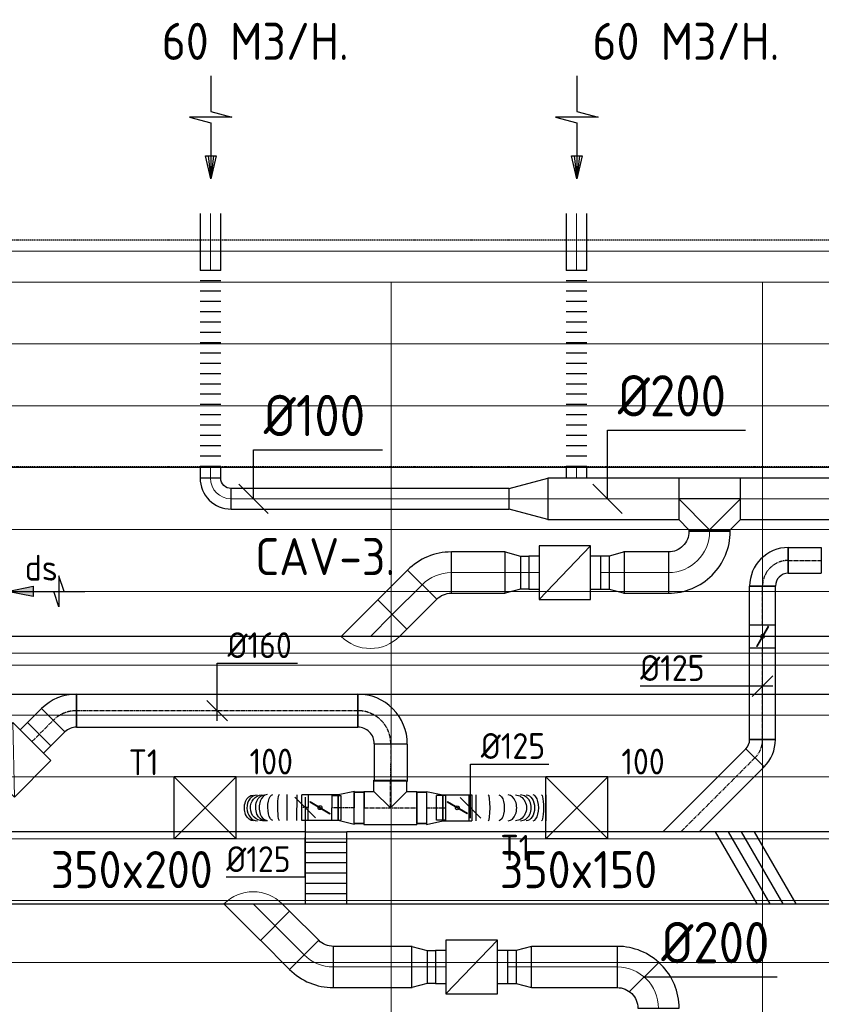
# Model space of a CAD drawing. Header units: millimetres. Extents: x -73785 to 23627, y 5976 to 52620.
# Tile 49 of 56: x -35487 to -31602, y 47844 to 52619. Entities that reach past the tile are written whole.
import ezdxf
from ezdxf.enums import TextEntityAlignment as Align

# ---------------------------------------------------------------- set-up
doc = ezdxf.new("R2010")
doc.units = ezdxf.units.MM
doc.linetypes.add('CENTER2', pattern=[28.575, 19.05, -3.175, 3.175, -3.175])
doc.linetypes.add('HIDDEN', pattern=[9.525, 6.35, -3.175])
for name, color, linetype in [('4plfd', 254, 'Continuous'), ('BALKEN', 7, 'Continuous'), ('WL570---_RETOUR', 100, 'Continuous'), ('WL570---_TOEVOER', 200, 'Continuous'), ('WL570---_TOEVOER_HL', 1, 'Continuous'), ('WL570---_TOEVOER_RST', 200, 'Continuous'), ('WL570---_TOEVOER_RST_HL', 1, 'Continuous'), ('WM570---_RETOUR', 2, 'Continuous'), ('WM570---_TOEVOER', 2, 'Continuous'), ('WM570---_TOEVOER_PR', 2, 'Continuous'), ('WM570---_TOEVOER_RST_PR', 1, 'Continuous')]:
    doc.layers.add(name, color=color, linetype=linetype)
for name, color, linetype, lineweight in [('WL570---_BESTAAND-HARTLIJN', 161, 'Continuous', 0), ('WL570---_BESTAAND-RETOUR', 140, 'Continuous', 0), ('WL570---_BESTAAND-TOEVOER', 180, 'Continuous', 0)]:
    doc.layers.add(name, color=color, linetype=linetype, lineweight=lineweight)
doc.styles.add('BURO-025', font='ISO96.shx', dxfattribs={"height": 2.5})
doc.styles.add('MAATVOERING', font='ISO')

# ---------------------------------------------------------------- blocks, each defined once
blk = doc.blocks.new('Groep-44')
at = {"color": 8, "linetype": 'Continuous', "lineweight": 13}
for p, q in [((-73154.9, 49899.1), (-11882.7, 49899.1)), ((-73154.9, 49599.1), (-11882.7, 49599.1)), ((-73154.9, 49299.1), (-11882.7, 49299.1)), ((-73154.9, 48999.1), (-11882.7, 48999.1)), ((-73154.9, 48699.1), (-11882.7, 48699.1)), ((-73154.9, 48399.1), (-11882.7, 48399.1)), ((-73154.9, 48399.1), (-11882.7, 48399.1)), ((-73154.9, 48099.1), (-11882.7, 48099.1)), ((-73154.9, 47799.1), (-11882.7, 47799.1)), ((-73154.9, 47499.1), (-11882.7, 47499.1)), ((-73154.9, 47199.1), (-11882.7, 47199.1)), ((-73154.9, 46899.1), (-11882.7, 46899.1))]:
    blk.add_line(p, q, dxfattribs=at)
blk = doc.blocks.new('Groep-50')
at = {"color": 8, "linetype": 'Continuous', "lineweight": 13}
for p, q in [((-73304.9, 50349.1), (-4004.9, 50349.1)), ((-73154.9, 50199.1), (-4154.9, 50199.1)), ((-11854.9, 50199.1), (-65654.9, 50199.1)), ((-35054.9, 50199.1), (-35054.9, 42999.1)), ((-35054.9, 50199.1), (-35054.9, 42999.1)), ((-33254.9, 50199.1), (-33254.9, 42999.1)), ((-33254.9, 50199.1), (-33254.9, 42999.1))]:
    blk.add_line(p, q, dxfattribs=at)
at = {"color": 8}
blk.add_blockref('Groep-44', (0, 0), dxfattribs=at)
blk = doc.blocks.new('Block plafond 2e verd')
at = {"layer": '4plfd'}
blk.add_blockref('Groep-50', (73180, -19000), dxfattribs=at)
blk = doc.blocks.new('KARO')
for p, q in [((1, 0.5), (0, 0.5)), ((0, -0.5), (1, -0.5))]:
    blk.add_line(p, q)
at = {"invisible_edges": 15}
blk.add_3dface([(0, 0.5), (0, -0.5), (1, -0.5), (1, 0.5)], dxfattribs=at)
at = {"layer": 'WL570---_BESTAAND-HARTLIJN'}
blk.add_line((0, 0), (1, 0), dxfattribs=at)
blk = doc.blocks.new('OSV20010001860G')
blk.add_lwpolyline([(0, -100), (186.6, -50), (186.6, 50), (0, 100)], close=True)
at = {"layer": 'WL570---_BESTAAND-HARTLIJN'}
blk.add_line((0, 0), (186.6, 0), dxfattribs=at)
blk = doc.blocks.new('OZA2500200045R')
blk.add_lwpolyline([(141.4, 0), (176.8, 35.4), (35.4, 176.8), (-141.4, 0)])
at = {"layer": 'WL570---_BESTAAND-HARTLIJN'}
blk.add_line((0, 0), (106.1, 106.1), dxfattribs=at)
at = {"layer": 'WL570---_BESTAAND-RETOUR'}
blk.add_arc((0, 141.4), 200, 225, 315, dxfattribs=at)
blk = doc.blocks.new('FLLINE100')
blk.add_line((0, -50), (0, 50))
blk = doc.blocks.new('OEX10000100000')
at = {"rotation": 90}
for p in [(0, -50), (0, -100), (0, -150), (0, -200), (0, -250), (0, -300), (0, -350), (0, -400), (0, -450), (0, -500), (0, -550), (0, -600), (0, -650), (0, -700), (0, -750), (0, -800), (0, -850), (0, -900), (0, -950), (0, -1000)]:
    blk.add_blockref('FLLINE100', p, dxfattribs=at)
blk = doc.blocks.new('MVLINE')
blk.add_line((35.4, -35.4), (-35.4, 35.4))
blk = doc.blocks.new('OBO10000090H')
blk.add_lwpolyline([(50, -100, 0.414214), (-100, 50), (-100, -50, -0.414214), (-50, -100)], format="xyb", close=True)
at = {"invisible_edges": 15}
for points in [[(-91.3, -50.8), (-74, 47.7), (-100, 50), (-100, -50)], [(-82.9, -53), (-48.7, 41), (-74, 47.7), (-91.3, -50.8)], [(-75, -56.7), (-25, 29.9), (-48.7, 41), (-82.9, -53)], [(-67.9, -61.7), (-3.6, 14.9), (-25, 29.9), (-75, -56.7)], [(-61.7, -67.9), (14.9, -3.6), (-3.6, 14.9), (-67.9, -61.7)], [(-56.7, -75), (29.9, -25), (14.9, -3.6), (-61.7, -67.9)], [(-53, -82.9), (41, -48.7), (29.9, -25), (-56.7, -75)], [(-50.8, -91.3), (47.7, -74), (41, -48.7), (-53, -82.9)], [(-50, -100), (50, -100), (47.7, -74), (-50.8, -91.3)]]:
    blk.add_3dface(points, dxfattribs=at)
at = {"layer": 'WL570---_BESTAAND-HARTLIJN'}
blk.add_arc((-100, -100), 100, 0, 90, dxfattribs=at)
blk = doc.blocks.new('AFZPIJL')
for points in [[(0, -10), (0, -6.521), (-2.064, -5.967), (2.064, -5.967), (0, -5.414), (0, 0)], [(-0.258, -2.216), (0, 0)], [(0.258, -2.216), (0, 0)]]:
    blk.add_lwpolyline(points)
blk.add_lwpolyline([(0.517, -2.216), (-0.517, -2.216), (0, 0)], close=True)
blk = doc.blocks.new('OBO20000045H')
blk.add_lwpolyline([(100, -82.8, 0.198912), (12.1, 129.3), (-129.3, -12.1, -0.198912), (-100, -82.8)], format="xyb", close=True)
at = {"invisible_edges": 15}
for points in [[(-123.4, -18.6), (29.8, 110), (12.1, 129.3), (-129.3, -12.1)], [(-118.1, -25.5), (45.7, 89.2), (29.8, 110), (-123.4, -18.6)], [(-113.4, -32.8), (59.8, 67.2), (45.7, 89.2), (-118.1, -25.5)], [(-109.4, -40.6), (71.9, 43.9), (59.8, 67.2), (-113.4, -32.8)], [(-106, -48.6), (81.9, 19.8), (71.9, 43.9), (-109.4, -40.6)], [(-103.4, -57), (89.8, -5.2), (81.9, 19.8), (-106, -48.6)], [(-101.5, -65.5), (95.4, -30.7), (89.8, -5.2), (-103.4, -57)], [(-100.4, -74.1), (98.9, -56.7), (95.4, -30.7), (-101.5, -65.5)], [(-100, -82.8), (100, -82.8), (98.9, -56.7), (-100.4, -74.1)]]:
    blk.add_3dface(points, dxfattribs=at)
at = {"layer": 'WL570---_BESTAAND-HARTLIJN'}
blk.add_arc((-200, -82.8), 200, 0, 45, dxfattribs=at)
blk = doc.blocks.new('OSV2001600740G')
blk.add_lwpolyline([(0, -100), (74.6, -80), (74.6, 80), (0, 100)], close=True)
at = {"layer": 'WL570---_BESTAAND-HARTLIJN'}
blk.add_line((0, 0), (74.6, 0), dxfattribs=at)
blk = doc.blocks.new('VBX1601600016025000')
blk.add_lwpolyline([(50, -130), (300, -130), (300, 130), (50, 130)], close=True)
for points in [[(50, 80), (0, 80), (0, -80), (50, -80)], [(300, -80), (350, -80), (350, 80), (300, 80)]]:
    blk.add_lwpolyline(points)
at = {"layer": 'WL570---_BESTAAND-HARTLIJN'}
blk.add_line((300, 0), (350, 0), dxfattribs=at)
at = {"layer": 'WL570---_BESTAAND-TOEVOER'}
blk.add_line((50, -130), (300, 130), dxfattribs=at)
blk = doc.blocks.new('OBO20000090H')
blk.add_lwpolyline([(100, -200, 0.414214), (-200, 100), (-200, -100, -0.414214), (-100, -200)], format="xyb", close=True)
at = {"invisible_edges": 15}
for points in [[(-182.6, -101.5), (-147.9, 95.4), (-200, 100), (-200, -100)], [(-165.8, -106), (-97.4, 81.9), (-147.9, 95.4), (-182.6, -101.5)], [(-150, -113.4), (-50, 59.8), (-97.4, 81.9), (-165.8, -106)], [(-135.7, -123.4), (-7.2, 29.8), (-50, 59.8), (-150, -113.4)], [(-123.4, -135.7), (29.8, -7.2), (-7.2, 29.8), (-135.7, -123.4)], [(-113.4, -150), (59.8, -50), (29.8, -7.2), (-123.4, -135.7)], [(-106, -165.8), (81.9, -97.4), (59.8, -50), (-113.4, -150)], [(-101.5, -182.6), (95.4, -147.9), (81.9, -97.4), (-106, -165.8)], [(-100, -200), (100, -200), (95.4, -147.9), (-101.5, -182.6)]]:
    blk.add_3dface(points, dxfattribs=at)
at = {"layer": 'WL570---_BESTAAND-HARTLIJN'}
blk.add_arc((-200, -200), 200, 0, 90, dxfattribs=at)
blk = doc.blocks.new('OTS20020020000H')
at = {"layer": 'WL570---_RETOUR'}
blk.add_line((-150, 0), (150, 0), dxfattribs=at)
blk.add_lwpolyline([(-150, -100), (150, -100), (150, 100), (100, 150), (-100, 150), (-150, 100)], close=True, dxfattribs=at)
blk.add_lwpolyline([(-150, 0), (0, 150), (150, 0)], dxfattribs=at)
blk = doc.blocks.new('KARH')
for p, q in [((1, 0.5), (0, 0.5)), ((0, -0.5), (1, -0.5))]:
    blk.add_line(p, q)
at = {"invisible_edges": 15}
blk.add_3dface([(0, 0.5), (0, -0.5), (1, -0.5), (1, 0.5)], dxfattribs=at)
blk = doc.blocks.new('VV335020035015002000GO')
at = {"layer": 'WL570---_TOEVOER'}
for p, q in [((0, 175), (200, 175)), ((0, -175), (0, 175)), ((200, -175), (200, 175)), ((0, 125), (200, 125)), ((0, 75), (200, 75)), ((0, 25), (200, 25)), ((0, -25), (200, -25)), ((0, -75), (200, -75)), ((0, -125), (200, -125)), ((0, -175), (200, -175))]:
    blk.add_line(p, q, dxfattribs=at)
blk = doc.blocks.new('UISO')
at = {"layer": 'WL570---_TOEVOER'}
for p, q in [((0, 0.36), (1, 0.937)), ((0, 0.18), (1, 0.757)), ((0, 0), (1, 0.577)), ((0, -0.18), (1, 0.397))]:
    blk.add_line(p, q, dxfattribs=at)
blk = doc.blocks.new('*U418')
at = {"color": 0, "ltscale": 10}
for p, q in [((150, 150, -2500), (-150, 150, -2500)), ((-150, -150, -2500), (-150, 150, -2500)), ((150, -150, -2500), (-150, 150, -2500)), ((-150, -150, -2500), (150, 150, -2500)), ((150, -150, -2500), (150, 150, -2500)), ((150, -150, -2500), (-150, -150, -2500))]:
    blk.add_line(p, q, dxfattribs=at)
at = {"layer": 'WL570---_TOEVOER_RST_HL', "linetype": 'CENTER2'}
blk.add_circle((0, 0, -2500), 0.075, dxfattribs=at)
at = {"layer": 'WL570---_TOEVOER_RST', "color": 2, "style": 'BURO-025'}
for tag in ['MC', 'Q']:
    blk.add_attdef(tag, text='', height=125, dxfattribs=at).set_placement((0, 0), align=Align.MIDDLE)
at = {"layer": 'WM570---_TOEVOER_RST_PR', "color": 2, "style": 'BURO-025'}
blk.add_attdef('POSNR', text='', height=125, dxfattribs=at).set_placement((0, 0), align=Align.MIDDLE)
blk = doc.blocks.new('*U419')
at = {"color": 0, "ltscale": 10}
for p, q in [((150, 150, -2500), (-150, 150, -2500)), ((-150, -150, -2500), (-150, 150, -2500)), ((150, -150, -2500), (-150, 150, -2500)), ((-150, -150, -2500), (150, 150, -2500)), ((150, -150, -2500), (150, 150, -2500)), ((150, -150, -2500), (-150, -150, -2500))]:
    blk.add_line(p, q, dxfattribs=at)
at = {"layer": 'WL570---_TOEVOER_RST_HL', "linetype": 'CENTER2'}
blk.add_circle((0, 0, -2500), 0.075, dxfattribs=at)
at = {"layer": 'WL570---_TOEVOER_RST', "color": 2, "style": 'BURO-025'}
for tag in ['MC', 'Q']:
    blk.add_attdef(tag, text='', height=125, dxfattribs=at).set_placement((0, 0), align=Align.MIDDLE)
at = {"layer": 'WM570---_TOEVOER_RST_PR', "color": 2, "style": 'BURO-025'}
blk.add_attdef('POSNR', text='', height=125, dxfattribs=at).set_placement((0, 0), align=Align.MIDDLE)
blk = doc.blocks.new('*U420')
at = {"color": 0, "ltscale": 10}
for p, q in [((-80, 80, -2700), (-80, 134.9, -2700)), ((-80, 134.9, -2700), (76, 134.9, -2700)), ((80, 80, -2700), (80, 127.9, -2700)), ((-128.3, 76, -2700), (-175, 76, -2700)), ((-175, -76, -2700), (-175, 76, -2700)), ((-128.3, 80, -2700), (-80, 80, -2700)), ((-128.3, 80, -2700), (-128.3, -80, -2700)), ((-80, 80, -2700), (0, 0, -2700)), ((80, 80, -2700), (0, 0, -2700)), ((80, 80, -2700), (128.3, 80, -2700)), ((128.3, 80, -2700), (128.3, -80, -2700)), ((128.3, 76, -2700), (175, 76, -2700)), ((175, 76, -2700), (175, -76, -2700)), ((-128.3, -76, -2700), (-175, -76, -2700)), ((-128.3, -80, -2700), (128.3, -80, -2700)), ((128.3, -76, -2700), (175, -76, -2700))]:
    blk.add_line(p, q, dxfattribs=at)
at = {"layer": 'WL570---_TOEVOER_HL', "linetype": 'CENTER2'}
for p, q in [((0, 0, -2700), (0, 134.9, -2700)), ((-128.3, 0, -2700), (128.3, 0, -2700))]:
    blk.add_line(p, q, dxfattribs=at)
at = {"layer": 'WM570---_TOEVOER_PR', "color": 2, "style": 'BURO-025'}
blk.add_attdef('POSNR', text='', height=125, dxfattribs=at).set_placement((0, 0), align=Align.MIDDLE)
blk = doc.blocks.new('*U421')
at = {"color": 0, "ltscale": 10}
for p, q in [((-66.3, -80, -2700), (-66.3, 80, -2700)), ((103.4, 9.7, -2700), (-9.7, -103.4, -2700))]:
    blk.add_line(p, q, dxfattribs=at)
for radius in [240.1, 80.1]:
    blk.add_arc((-66.3, -160.1, -2700), radius, 45, 90, dxfattribs=at)
at = {"layer": 'WL570---_TOEVOER_HL', "linetype": 'CENTER2'}
blk.add_arc((-66.3, -160.1, -2700), 160.1, 45, 90, dxfattribs=at)
at = {"layer": 'WM570---_TOEVOER_PR', "color": 2, "style": 'BURO-025'}
blk.add_attdef('POSNR', text='', height=125, dxfattribs=at).set_placement((0, 0), align=Align.MIDDLE)
blk = doc.blocks.new('*U422')
at = {"color": 0, "ltscale": 10}
for p, q in [((0, 80, -2700), (146.1, 80, -2700)), ((0, -80, -2700), (0, 80, -2700)), ((146.1, 80, -2700), (146.1, -80, -2700)), ((0, -80, -2700), (146.1, -80, -2700))]:
    blk.add_line(p, q, dxfattribs=at)
at = {"layer": 'WL570---_TOEVOER_HL', "linetype": 'CENTER2'}
blk.add_line((0, 0, -2700), (146.1, 0, -2700), dxfattribs=at)
at = {"layer": 'WM570---_TOEVOER_PR', "color": 2, "style": 'BURO-025'}
blk.add_attdef('POSNR', text='', height=125, dxfattribs=at).set_placement((0, 0), align=Align.MIDDLE)
blk = doc.blocks.new('*U423')
at = {"color": 0, "ltscale": 10}
for p, q in [((-161.4, -80, -2700), (-161.4, 80, -2700)), ((78.6, -162.1, -2700), (-81.4, -160.7, -2700))]:
    blk.add_line(p, q, dxfattribs=at)
for radius in [240, 80]:
    blk.add_arc((-161.4, -160, -2700), radius, 359.5, 90, dxfattribs=at)
at = {"layer": 'WL570---_TOEVOER_HL', "linetype": 'CENTER2'}
blk.add_arc((-161.4, -160, -2700), 160, 359.5, 90, dxfattribs=at)
at = {"layer": 'WM570---_TOEVOER_PR', "color": 2, "style": 'BURO-025'}
blk.add_attdef('POSNR', text='', height=125, dxfattribs=at).set_placement((0, 0), align=Align.MIDDLE)
blk = doc.blocks.new('*U424')
at = {"color": 0, "ltscale": 10}
for p, q in [((0, 80, -2700), (1362.7, 80, -2700)), ((0, -80, -2700), (0, 80, -2700)), ((1362.7, 80, -2700), (1362.7, -80, -2700)), ((0, -80, -2700), (1362.7, -80, -2700))]:
    blk.add_line(p, q, dxfattribs=at)
at = {"layer": 'WL570---_TOEVOER_HL', "linetype": 'CENTER2'}
blk.add_line((0, 0, -2700), (1362.7, 0, -2700), dxfattribs=at)
at = {"layer": 'WM570---_TOEVOER_PR', "color": 2, "style": 'BURO-025'}
blk.add_attdef('POSNR', text='', height=125, dxfattribs=at).set_placement((0, 0), align=Align.MIDDLE)
blk = doc.blocks.new('*U425')
at = {"color": 0, "ltscale": 10}
for p, q in [((0, 80, -2700), (181.7, 80, -2700)), ((0, -80, -2700), (0, 80, -2700)), ((181.7, 80, -2700), (181.7, -80, -2700)), ((0, -80, -2700), (175.5, -80, -2700))]:
    blk.add_line(p, q, dxfattribs=at)
at = {"layer": 'WL570---_TOEVOER_HL', "linetype": 'CENTER2'}
blk.add_line((0, 0, -2700), (181.7, 0, -2700), dxfattribs=at)
at = {"layer": 'WM570---_TOEVOER_PR', "color": 2, "style": 'BURO-025'}
blk.add_attdef('POSNR', text='', height=125, dxfattribs=at).set_placement((0, 0), align=Align.MIDDLE)
blk = doc.blocks.new('*U426')
at = {"color": 0, "ltscale": 10}
for p, q in [((0, 62.5, -2700), (31.7, 62.5, -2700)), ((0, -62.5, -2700), (0, 62.5, -2700)), ((0, -62.5, -2700), (31.7, -62.5, -2700))]:
    blk.add_line(p, q, dxfattribs=at)
at = {"layer": 'WL570---_TOEVOER_HL', "linetype": 'CENTER2'}
blk.add_line((0, 0, -2700), (31.7, 0, -2700), dxfattribs=at)
at = {"layer": 'WM570---_TOEVOER_PR', "color": 2, "style": 'BURO-025'}
blk.add_attdef('POSNR', text='', height=125, dxfattribs=at).set_placement((0, 0), align=Align.MIDDLE)
blk = doc.blocks.new('*U427')
at = {"color": 0, "ltscale": 10}
for p, q in [((0, 76, -2700), (-46.7, 76, -2700)), ((-46.7, -76, -2700), (-46.7, 76, -2700)), ((-46.7, -76, -2700), (-46.7, 76, -2700)), ((0, 80, -2700), (78.2, 62.5, -2700)), ((0, 80, -2700), (0, -80, -2700)), ((78.2, 62.5, -2700), (78.2, -62.5, -2700)), ((0, -76, -2700), (-46.7, -76, -2700)), ((0, -80, -2700), (78.2, -62.5, -2700))]:
    blk.add_line(p, q, dxfattribs=at)
at = {"layer": 'WL570---_TOEVOER_HL', "linetype": 'CENTER2'}
blk.add_line((0, 0, -2700), (78.2, 0, -2700), dxfattribs=at)
for centre in [(0, 0, -2700), (78.2, 0, -2700)]:
    blk.add_circle(centre, 0.075, dxfattribs=at)
at = {"layer": 'WM570---_TOEVOER_PR', "color": 2, "style": 'BURO-025'}
blk.add_attdef('POSNR', text='', height=125, dxfattribs=at).set_placement((0, 0), align=Align.MIDDLE)
blk = doc.blocks.new('*U428')
at = {"color": 0, "ltscale": 10}
for p, q in [((0, 62.5, -2700), (14.5, 62.5, -2700)), ((14.5, 62.5, -2700), (14.5, -62.5, -2700)), ((0, -62.5, -2700), (14.5, -62.5, -2700))]:
    blk.add_line(p, q, dxfattribs=at)
at = {"layer": 'WL570---_TOEVOER_HL', "linetype": 'CENTER2'}
blk.add_line((0, 0, -2700), (14.5, 0, -2700), dxfattribs=at)
at = {"layer": 'WM570---_TOEVOER_PR', "color": 2, "style": 'BURO-025'}
blk.add_attdef('POSNR', text='', height=125, dxfattribs=at).set_placement((0, 0), align=Align.MIDDLE)
blk = doc.blocks.new('*U429')
at = {"color": 0, "ltscale": 10}
for p, q in [((0, 62.5, -2700), (14.5, 62.5, -2700)), ((0, -62.5, -2700), (0, 62.5, -2700)), ((0, -62.5, -2700), (14.5, -62.5, -2700))]:
    blk.add_line(p, q, dxfattribs=at)
at = {"layer": 'WL570---_TOEVOER_HL', "linetype": 'CENTER2'}
blk.add_line((0, 0, -2700), (14.5, 0, -2700), dxfattribs=at)
at = {"layer": 'WM570---_TOEVOER_PR', "color": 2, "style": 'BURO-025'}
blk.add_attdef('POSNR', text='', height=125, dxfattribs=at).set_placement((0, 0), align=Align.MIDDLE)
blk = doc.blocks.new('*U430')
at = {"color": 0, "ltscale": 10}
for p, q in [((0, 76, -2700), (-46.7, 76, -2700)), ((-46.7, -76, -2700), (-46.7, 76, -2700)), ((-46.7, -76, -2700), (-46.7, 76, -2700)), ((0, 80, -2700), (78.2, 62.5, -2700)), ((0, 80, -2700), (0, -80, -2700)), ((78.2, 62.5, -2700), (78.2, -62.5, -2700)), ((0, -76, -2700), (-46.7, -76, -2700)), ((0, -80, -2700), (78.2, -62.5, -2700))]:
    blk.add_line(p, q, dxfattribs=at)
at = {"layer": 'WL570---_TOEVOER_HL', "linetype": 'CENTER2'}
blk.add_line((0, 0, -2700), (78.2, 0, -2700), dxfattribs=at)
for centre in [(0, 0, -2700), (78.2, 0, -2700)]:
    blk.add_circle(centre, 0.075, dxfattribs=at)
at = {"layer": 'WM570---_TOEVOER_PR', "color": 2, "style": 'BURO-025'}
blk.add_attdef('POSNR', text='', height=125, dxfattribs=at).set_placement((0, 0), align=Align.MIDDLE)
blk = doc.blocks.new('*U431')
at = {"ltscale": 10}
for p, q in [((-56.5, 59.4, -2700), (-100.8, 59.4, -2700)), ((-100.8, -59.4, -2700), (-100.8, 59.4, -2700)), ((-56.5, 62.5, -2700), (56.4, 62.5, -2700)), ((-56.5, -62.5, -2700), (-56.5, 62.5, -2700)), ((56.4, 62.5, -2700), (56.4, -62.5, -2700)), ((-49.4, 27.3, -2700), (-48.4, 29.1, -2700)), ((48.4, -29.1, -2700), (-49.4, 27.3, -2700)), ((49.4, -27.3, -2700), (-48.4, 29.1, -2700)), ((48.4, -29.1, -2700), (49.4, -27.3, -2700)), ((-56.5, -59.4, -2700), (-100.8, -59.4, -2700)), ((-56.5, -62.5, -2700), (56.4, -62.5, -2700))]:
    blk.add_line(p, q, dxfattribs=at)
blk.add_circle((0, 0, -2700), 9.41, dxfattribs=at)
at = {"layer": 'WL570---_TOEVOER', "color": 2, "style": 'BURO-025'}
blk.add_attdef('I', text='', height=125, dxfattribs=at).set_placement((0, 0), align=Align.MIDDLE)
at = {"layer": 'WM570---_TOEVOER_PR', "color": 2, "style": 'BURO-025'}
blk.add_attdef('POSNR', text='', height=125, dxfattribs=at).set_placement((0, 0), align=Align.MIDDLE)
blk = doc.blocks.new('*U432')
at = {"ltscale": 10}
for p, q in [((-56.4, 59.4, -2700), (-100.8, 59.4, -2700)), ((-100.8, -59.4, -2700), (-100.8, 59.4, -2700)), ((-56.4, 62.5, -2700), (56.4, 62.5, -2700)), ((-56.4, -62.5, -2700), (-56.4, 62.5, -2700)), ((56.4, 62.5, -2700), (56.4, -62.5, -2700)), ((-49.4, 27.3, -2700), (-48.4, 29.1, -2700)), ((48.4, -29.1, -2700), (-49.4, 27.3, -2700)), ((49.4, -27.3, -2700), (-48.4, 29.1, -2700)), ((48.4, -29.1, -2700), (49.4, -27.3, -2700)), ((-56.4, -59.4, -2700), (-100.8, -59.4, -2700)), ((-56.4, -62.5, -2700), (56.4, -62.5, -2700))]:
    blk.add_line(p, q, dxfattribs=at)
blk.add_circle((0, 0, -2700), 9.41, dxfattribs=at)
at = {"layer": 'WL570---_TOEVOER', "color": 2, "style": 'BURO-025'}
blk.add_attdef('I', text='', height=125, dxfattribs=at).set_placement((0, 0), align=Align.MIDDLE)
at = {"layer": 'WM570---_TOEVOER_PR', "color": 2, "style": 'BURO-025'}
blk.add_attdef('POSNR', text='', height=125, dxfattribs=at).set_placement((0, 0), align=Align.MIDDLE)
blk = doc.blocks.new('*U433')
at = {"color": 0, "ltscale": 10}
for p, q in [((0, 62.5, -2700), (0, -62.5, -2700)), ((33.4, 62.5, -2700), (33.4, -62.5, -2700)), ((372.6, 62.6, -2700), (372.6, -62.4, -2700))]:
    blk.add_line(p, q, dxfattribs=at)
for centre, major_axis, ratio, start_param, end_param in [((93.6, 0, -2700), (0, -62.5), 0.142819, 0.000006, 3.141598), ((190.2, 0, -2700), (0, -62.5), 0.657909, 0.000044, 3.141637), ((249, 0, -2700), (0, 62.5), 0.846177, 3.141479, 6.283072), ((311.7, 0.1, -2700), (0, 62.5), 0.417037, 3.141573, 6.283166)]:
    blk.add_ellipse(centre, major_axis=major_axis, ratio=ratio, start_param=start_param, end_param=end_param, dxfattribs=at)
at = {"color": 0, "ltscale": 10, "extrusion": (0, 0, -1)}
for centre, major_axis, ratio, start_param, end_param in [((145, 0, -2700), (0, 62.5), 0.417037, 0.000019, 3.141612), ((225.5, 0, -2700), (0, 62.5), 0.846177, 0.000113, 3.141706), ((276.5, 0, -2700), (0, -62.5), 0.657909, 3.141549, 6.283141), ((351.8, 0.1, -2700), (0, -62.5), 0.142819, 3.141587, 6.28318)]:
    blk.add_ellipse(centre, major_axis=major_axis, ratio=ratio, start_param=start_param, end_param=end_param, dxfattribs=at)
at = {"layer": 'WM570---_TOEVOER_PR', "color": 2, "style": 'BURO-025'}
blk.add_attdef('POSNR', text='', height=125, dxfattribs=at).set_placement((0, 0), align=Align.MIDDLE)
blk = doc.blocks.new('*U434')
at = {"color": 0, "ltscale": 10}
for p, q in [((0, 62.5, -2700), (31.7, 62.5, -2700)), ((31.7, 62.5, -2700), (31.7, -62.5, -2700)), ((0, -62.5, -2700), (31.7, -62.5, -2700))]:
    blk.add_line(p, q, dxfattribs=at)
at = {"layer": 'WL570---_TOEVOER_HL', "linetype": 'CENTER2'}
blk.add_line((0, 0, -2700), (31.7, 0, -2700), dxfattribs=at)
at = {"layer": 'WM570---_TOEVOER_PR', "color": 2, "style": 'BURO-025'}
blk.add_attdef('POSNR', text='', height=125, dxfattribs=at).set_placement((0, 0), align=Align.MIDDLE)
blk = doc.blocks.new('*U435')
at = {"color": 0, "ltscale": 10}
for p, q in [((0, 62.5, -2700), (0, -62.5, -2700)), ((23.5, 62.5, -2700), (23.5, -62.5, -2700)), ((70.6, 62.5, -2700), (70.6, -62.5, -2700))]:
    blk.add_line(p, q, dxfattribs=at)
for centre, major_axis, ratio, start_param, end_param in [((110, 0.1, -2700), (0.4, -62.5), 0.131604, 0.000161, 3.141754), ((178.7, 1.8, -2700), (62.4, -7), 0.995874, 1.725119, 1.882105), ((168.2, 0.6, -2700), (0.8, -62.5), 0.613966, 0.001187, 3.14278), ((178.7, 1.8, -2700), (62.4, -7), 0.995874, 1.404294, 1.725119), ((216.1, 2.9, -2700), (-1.1, 62.5), 0.804116, 3.144451, 6.280327)]:
    blk.add_ellipse(centre, major_axis=major_axis, ratio=ratio, start_param=start_param, end_param=end_param, dxfattribs=at)
at = {"color": 0, "ltscale": 10, "extrusion": (0, 0, -1)}
for centre, major_axis, ratio, start_param, end_param in [((140.7, 0.3, -2700), (-0.6, 62.5), 0.385936, 0.000546, 3.142139), ((180.2, 1.4, -2700), (-16.4, -60.3), 0.999412, 2.720171, 3.141593), ((181.6, 1, -2700), (-16.4, -60.3), 0.999412, 2.775742, 3.141593), ((179.5, 0.8, -2700), (-0.9, 62.5), 0.707061, 0, 3.141593), ((190.9, 2.3, -2700), (2, -62.5), 0.938743, 3.131664, 6.273256), ((234.3, 3.1, -2700), (-0.9, 62.5), 0.707061, 0, 3.141593)]:
    blk.add_ellipse(centre, major_axis=major_axis, ratio=ratio, start_param=start_param, end_param=end_param, dxfattribs=at)
at = {"layer": 'WM570---_TOEVOER_PR', "color": 2, "style": 'BURO-025'}
blk.add_attdef('POSNR', text='', height=125, dxfattribs=at).set_placement((0, 0), align=Align.MIDDLE)
blk = doc.blocks.new('*U494')
at = {"color": 0, "ltscale": 10}
for p, q in [((-51.8, -62.5, -2700), (-51.8, 62.5, -2700)), ((-7.6, 80.8, -2700), (80.8, -7.6, -2700))]:
    blk.add_line(p, q, dxfattribs=at)
for radius in [62.6, 187.6]:
    blk.add_arc((-51.8, 125.1, -2700), radius, 270, 315, dxfattribs=at)
at = {"layer": 'WL570---_TOEVOER_HL', "linetype": 'CENTER2'}
blk.add_arc((-51.8, 125.1, -2700), 125.1, 270, 315, dxfattribs=at)
at = {"layer": 'WM570---_TOEVOER_PR', "color": 2, "style": 'BURO-025'}
blk.add_attdef('POSNR', text='', height=125, dxfattribs=at).set_placement((0, 0), align=Align.MIDDLE)
blk = doc.blocks.new('*U496')
at = {"color": 0, "ltscale": 10}
for p, q in [((-125, -62.5, -2700), (-125, 62.5, -2700)), ((62.5, -125, -2700), (-62.5, -125, -2700))]:
    blk.add_line(p, q, dxfattribs=at)
for radius in [187.5, 62.5]:
    blk.add_arc((-125, -125, -2700), radius, 0, 90, dxfattribs=at)
at = {"layer": 'WL570---_TOEVOER_HL', "linetype": 'CENTER2'}
blk.add_arc((-125, -125, -2700), 125, 0, 90, dxfattribs=at)
at = {"layer": 'WM570---_TOEVOER_PR', "color": 2, "style": 'BURO-025'}
blk.add_attdef('POSNR', text='', height=125, dxfattribs=at).set_placement((0, 0), align=Align.MIDDLE)
blk = doc.blocks.new('*U506')
at = {"layer": 'WM570---_TOEVOER', "color": 0, "ltscale": 10}
for p, q in [((0, 230), (389.3, 230)), ((0, -50), (0, 230)), ((50, -50), (-50, 50))]:
    blk.add_line(p, q, dxfattribs=at)
at = {"layer": 'WM570---_TOEVOER', "color": 0, "style": 'BURO-025'}
blk.add_text('%%c160', height=125, dxfattribs=at).set_placement((50, 255))
blk = doc.blocks.new('*U507')
at = {"layer": 'WM570---_TOEVOER', "color": 0, "ltscale": 10}
for p, q in [((0, 212.5), (380.4, 212.5)), ((0, -50), (0, 212.5)), ((50, -50), (-50, 50))]:
    blk.add_line(p, q, dxfattribs=at)
at = {"layer": 'WM570---_TOEVOER', "color": 0, "style": 'BURO-025'}
blk.add_text('%%c125', height=125, dxfattribs=at).set_placement((50, 237.5))
blk = doc.blocks.new('*U508')
at = {"layer": 'WM570---_TOEVOER', "color": 0, "ltscale": 10}
for p, q in [((49.7, -50.3), (-49.7, 50.3)), ((0.3, 50), (-1.7, -337.5)), ((-1.7, -337.5), (-382.1, -337.5))]:
    blk.add_line(p, q, dxfattribs=at)
at = {"layer": 'WM570---_TOEVOER', "color": 0, "style": 'BURO-025'}
blk.add_text('%%c125', height=125, dxfattribs=at).set_placement((-382.1, -312.5))
blk = doc.blocks.new('LU-PIJL6')
at = {"color": 0, "linetype": 'Continuous'}
for p, q in [((-5, -1.5), (-5, 1.5)), ((-5, 1.5), (-4.5, 0)), ((0, 0), (-7.5, 0)), ((-5.5, 0), (-5, -1.5)), ((-2.5, -0.5), (-2.5, 0.5)), ((-2.5, 0.5), (0, 0)), ((0, 0), (-2.5, -0.5))]:
    blk.add_line(p, q, dxfattribs=at)
blk.add_solid([(-2.5, 0.5), (-2.5, -0.5), (0, 0)], dxfattribs=at)
blk = doc.blocks.new('*U544')
at = {"color": 0, "ltscale": 10}
for p, q in [((0, 62.5), (159.9, 62.5)), ((0, -62.5), (0, 62.5)), ((159.9, 62.5), (159.9, -62.5)), ((0, -62.5), (159.9, -62.5))]:
    blk.add_line(p, q, dxfattribs=at)
at = {"layer": 'WL570---_TOEVOER_HL', "linetype": 'CENTER2'}
blk.add_line((0, 0), (159.9, 0), dxfattribs=at)
at = {"layer": 'WM570---_TOEVOER_PR', "color": 2, "style": 'BURO-025'}
blk.add_attdef('POSNR', text='', height=125, dxfattribs=at).set_placement((0, 0), align=Align.MIDDLE)
blk = doc.blocks.new('*U545')
at = {"color": 0, "ltscale": 10}
for p, q in [((0, 62.5, -2700), (443.8, 62.5, -2700)), ((0, -62.5, -2700), (0, 62.5, -2700)), ((0, -62.5, -2700), (443.8, -62.5, -2700))]:
    blk.add_line(p, q, dxfattribs=at)
at = {"layer": 'WL570---_TOEVOER_HL', "linetype": 'CENTER2'}
blk.add_line((0, 0, -2700), (443.8, 0, -2700), dxfattribs=at)
at = {"layer": 'WM570---_TOEVOER_PR', "color": 2, "style": 'BURO-025'}
blk.add_attdef('POSNR', text='', height=125, dxfattribs=at).set_placement((0, 0), align=Align.MIDDLE)
blk = doc.blocks.new('*U546')
at = {"layer": 'WM570---_TOEVOER', "color": 0, "ltscale": 10}
for p, q in [((-50, -50), (50, 50)), ((50, 0), (-592.9, 0))]:
    blk.add_line(p, q, dxfattribs=at)
at = {"layer": 'WM570---_TOEVOER', "color": 0, "style": 'BURO-025'}
blk.add_text('%%c125', height=125, dxfattribs=at).set_placement((-592.9, 25))
blk = doc.blocks.new('*U547')
at = {"ltscale": 10}
for p, q in [((-56.4, 62.5, -2700), (56.4, 62.5, -2700)), ((-56.4, -62.5, -2700), (-56.4, 62.5, -2700)), ((56.4, 62.5, -2700), (56.4, -62.5, -2700)), ((-49.4, 27.3, -2700), (-48.4, 29.1, -2700)), ((48.4, -29.1, -2700), (-49.4, 27.3, -2700)), ((49.4, -27.3, -2700), (-48.4, 29.1, -2700)), ((48.4, -29.1, -2700), (49.4, -27.3, -2700)), ((-56.4, -62.5, -2700), (56.4, -62.5, -2700))]:
    blk.add_line(p, q, dxfattribs=at)
blk.add_circle((0, 0, -2700), 9.41, dxfattribs=at)
at = {"layer": 'WL570---_TOEVOER', "color": 2, "style": 'BURO-025'}
blk.add_attdef('I', text='', height=125, dxfattribs=at).set_placement((0, 0), align=Align.MIDDLE)
at = {"layer": 'WM570---_TOEVOER_PR', "color": 2, "style": 'BURO-025'}
blk.add_attdef('POSNR', text='', height=125, dxfattribs=at).set_placement((0, 0), align=Align.MIDDLE)
blk = doc.blocks.new('*U548')
at = {"color": 0, "ltscale": 10}
for p, q in [((0, 62.5, -2700), (187.1, 62.5, -2700)), ((187.1, 62.5, -2700), (187.1, -62.5, -2700)), ((0, -62.5, -2700), (187.1, -62.5, -2700))]:
    blk.add_line(p, q, dxfattribs=at)
at = {"layer": 'WL570---_TOEVOER_HL', "linetype": 'CENTER2'}
blk.add_line((0, 0, -2700), (187.1, 0, -2700), dxfattribs=at)
at = {"layer": 'WM570---_TOEVOER_PR', "color": 2, "style": 'BURO-025'}
blk.add_attdef('POSNR', text='', height=125, dxfattribs=at).set_placement((0, 0), align=Align.MIDDLE)

msp = doc.modelspace()

# ---------------------------------------------------------------- linework, layer by layer
at = {"layer": 'BALKEN', "color": 2, "linetype": 'HIDDEN'}
for p, q in [((-71835, 51551.1), (-2746.7, 51551.1)), ((-71835, 50451.1), (-2746.7, 50451.1))]:
    msp.add_line(p, q, dxfattribs=at)
at = {"layer": 'WL570---_TOEVOER', "ltscale": 10}
for p, q in [((-32370.7, 48680.6), (-31968.1, 49083.3)), ((-31968.1, 49083.3), (-31879.7, 48994.9)), ((-32193.9, 48680.6), (-31879.7, 48994.9))]:
    msp.add_line(p, q, dxfattribs=at)
at = {"layer": 'WL570---_TOEVOER_HL', "linetype": 'CENTER2'}
msp.add_line((-32282.3, 48680.6), (-31923.9, 49039.1), dxfattribs=at)
at = {"layer": 'WM570---_RETOUR'}
for points in [[(-32638.5, 50295.2), (-32638.5, 50628.2), (-31969.5, 50628.2)], [(-34354.5, 50295.2), (-34354.5, 50532.5), (-33728.3, 50532.5)]]:
    msp.add_lwpolyline(points, dxfattribs=at)
at = {"layer": 'WM570---_TOEVOER'}
msp.add_lwpolyline([(-32460.8, 47976.1), (-31816, 47976.1)], dxfattribs=at)

# ---------------------------------------------------------------- block references
at = {"layer": 'WL570---_RETOUR'}
for name, p, xscale, yscale, zscale, rotation in [('AFZPIJL', (-34561.7, 51847.2), 50, 50, 50, 180), ('AFZPIJL', (-32787.3, 51847.2), 50, 50, 50, 180), ('KARO', (-34562.9, 51402.4), 275.9456809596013, 100, 100, 90), ('KARO', (-32788.5, 51402.4), 275.9456809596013, 100, 100, 90), ('KARO', (-34562.9, 50451.8), 55.98824614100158, 100, 100, 270), ('KARO', (-32789.2, 50451.8), 56.74591008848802, 100, 100, 270), ('KARO', (-30876.5, 50295.2), 1115.927087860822, 200, 200, 180), ('KARO', (-33114.8, 50295.2), 1348.069124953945, 100, 100, 180), ('KARO', (-32143.5, 50137.2), 8.033562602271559, 200, 200, 90), ('KARO', (-33060.5, 49937.2), -41.65426006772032, 160, 160, 180), ('KARO', (-32630, 49937.2), 41.65426006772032, 160, 160, 180), ('KARO', (-33681.5, 49733.8), 204.7525613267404, 200, 200, 45.00000000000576), ('LU-PIJL6', (-35546.8, 49846.3), 50, 50, 50, 180)]:
    msp.add_blockref(name, p, dxfattribs=dict(at, xscale=xscale, yscale=yscale, zscale=zscale, rotation=rotation))
for name, p in [('OEX10000100000', (-34562.9, 51451.8)), ('OEX10000100000', (-32788.5, 51451.8)), ('OZA2500200045R', (-33787.5, 49627.7))]:
    msp.add_blockref(name, p, dxfattribs=at)
for name, p, rotation in [('OBO10000090H', (-34562.9, 50295.2), 180), ('OTS20020020000H', (-32143.5, 50295.2), 180), ('OBO20000090H', (-32143.5, 49937.2), 270), ('VBX1601600016025000', (-32670.2, 49937.2), 179.9999999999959), ('OBO20000045H', (-33478.1, 49937.2), 89.99999999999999), ('OSV2001600740G', (-32555.3, 49937.2), 180)]:
    msp.add_blockref(name, p, dxfattribs=dict(at, rotation=rotation))
at = {"layer": 'WL570---_RETOUR', "xscale": -1}
msp.add_blockref('OSV20010001860G', (-32928.2, 50295.2), dxfattribs=at)
at = {"layer": 'WL570---_RETOUR'}
for p, xscale, yscale, zscale in [((-32928.2, 50295.2), 636.7431496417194, 200, 200), ((-33395.3, 49937.2), 260.1472937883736, 200, 200), ((-32559.8, 49937.2), 216.2812768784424, 200, 200), ((-40395.4, 49487.7), 10106.18115117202, 280, 280)]:
    msp.add_blockref('KARO', p, dxfattribs=dict(at, xscale=xscale, yscale=yscale, zscale=zscale))
at = {"layer": 'WL570---_RETOUR', "xscale": -1, "rotation": 180}
msp.add_blockref('OSV2001600740G', (-33135.1, 49937.2), dxfattribs=at)
at = {"layer": 'WL570---_TOEVOER'}
for name, p, rotation in [('*U496', (-31887.2, 49996.3, 2700), 89.9999999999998), ('*U548', (-31887.2, 49684.2, 2700), 90), ('*U547', (-31887.2, 49627.7, 2700), 89.9999999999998), ('*U545', (-31887.2, 49127.5, 2700), 89.9999999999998), ('*U421', (-35277.9, 49267.7, 2700), 45.00000000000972), ('VBX1601600016025000', (-35392.7, 49152.9), 224.9999999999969), ('*U422', (-35428.1, 49117.5, 2700), 45.00000000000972), ('*U494', (-31887.2, 49075.7, 2700), 45.00000000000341), ('*U425', (-33688.9, 49106.4, 2700), 269.7058350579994), ('*U435', (-34119.9, 48797.6, 2700), 179.7058350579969), ('*U434', (-34088.2, 48797.5, 2700), 179.7058350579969), ('*U431', (-34031.8, 48797.2, 2700), 179.7058350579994), ('*U426', (-33943.7, 48796.7, 2700), 179.7058350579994), ('*U427', (-33865.5, 48796.3, 2700), 179.7058350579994), ('OBO20000045H', (-34049.9, 48024.6), 224.9999999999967), ('VBX1601600016025000', (-33121.5, 48024.6), 179.9999999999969), ('OSV2001600740G', (-33006.6, 48024.6), 180.000000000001)]:
    msp.add_blockref(name, p, dxfattribs=dict(at, rotation=rotation))
for name, p in [('*U544', (-31762.2, 49996.3, 2700)), ('*U424', (-35211.6, 49267.7, 2700)), ('*U423', (-33687.5, 49267.7, 2700)), ('*U420', (-33690.5, 48796.3, 2700)), ('*U430', (-33515.5, 48796.3, 2700)), ('*U432', (-33366.3, 48796.3, 2700)), ('*U429', (-33437.3, 48796.3, 2700)), ('*U433', (-33309.8, 48796.3, 2700)), ('*U428', (-33309.8, 48796.3, 2700)), ('VV335020035015002000GO', (-34101.5, 48505.6)), ('OBO20000090H', (-32391.4, 48024.6))]:
    msp.add_blockref(name, p, dxfattribs=at)
ref = msp.add_blockref('*U419', (-34588.9, 48796.3, 2500), dxfattribs=at)
ref.add_attrib('Q', '100', (-34373, 48958.2), dxfattribs={"layer": 'WL570---_TOEVOER_RST', "color": 2, "height": 125, "style": 'BURO-025'})
ref.add_attrib('MC', 'T1', (-34959, 48954.8), dxfattribs={"layer": 'WL570---_TOEVOER_RST', "color": 2, "height": 125, "style": 'BURO-025'})
ref = msp.add_blockref('*U418', (-32787.2, 48796.4, 2500), dxfattribs=at)
ref.add_attrib('Q', '100', (-32571.3, 48958.3), dxfattribs={"layer": 'WL570---_TOEVOER_RST', "color": 2, "height": 125, "style": 'BURO-025'})
ref.add_attrib('MC', 'T1', (-33157.4, 48540.1), dxfattribs={"layer": 'WL570---_TOEVOER_RST', "color": 2, "height": 125, "style": 'BURO-025'})
for name, p, xscale, yscale, zscale in [('KARH', (-40930.1, 48505.6), 6828.62058435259, 350, 200), ('KARH', (-33901.5, 48505.6), 2621.239595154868, 350, 150), ('KARO', (-33967, 48024.6), 381.3438389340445, 200, 200)]:
    msp.add_blockref(name, p, dxfattribs=dict(at, xscale=xscale, yscale=yscale, zscale=zscale))
for name, p, xscale, yscale, zscale, rotation in [('UISO', (-31787.5, 48330.6), 350, 350, 350, 90), ('KARO', (-34249.8, 48224.6), 199.9044530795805, 200, 200, 314.9999999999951), ('KARO', (-33511.8, 48024.6), -41.65426006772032, 160, 160, 180), ('KARO', (-33081.2, 48024.6), 41.65426006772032, 160, 160, 180.000000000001), ('KARO', (-32591.4, 48024.6), 416.0843330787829, 200, 200, 180.000000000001)]:
    msp.add_blockref(name, p, dxfattribs=dict(at, xscale=xscale, yscale=yscale, zscale=zscale, rotation=rotation))
at = {"layer": 'WL570---_TOEVOER', "xscale": -1, "rotation": 180}
for name, p in [('OZA2500200045R', (-34355.9, 48330.6)), ('OSV2001600740G', (-33586.4, 48024.6))]:
    msp.add_blockref(name, p, dxfattribs=at)
at = {"layer": 'WM570---_RETOUR'}
msp.add_blockref('Block plafond 2e verd', (-71812.3, 20147.2), dxfattribs=at)
at = {"layer": 'WM570---_RETOUR', "xscale": 2, "yscale": 2, "zscale": 2}
for p in [(-34354.5, 50295.2), (-32638.5, 50295.2)]:
    msp.add_blockref('MVLINE', p, dxfattribs=at)
at = {"layer": 'WM570---_TOEVOER'}
for name, p in [('*U506', (-34530.2, 49267.7, 2700)), ('*U546', (-31887.2, 49386.9, 2700)), ('*U507', (-33302.6, 48796.3, 2700)), ('*U508', (-34104.1, 48797.5, 2700))]:
    msp.add_blockref(name, p, dxfattribs=at)
at = {"layer": 'WM570---_TOEVOER', "xscale": 2, "yscale": 2, "zscale": 2, "rotation": 270.000000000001}
msp.add_blockref('MVLINE', (-32460.8, 47976.1), dxfattribs=at)

# ---------------------------------------------------------------- texts
at = {"layer": 'WM570---_RETOUR', "style": 'MAATVOERING'}
for s, height, p in [('60 M3/H.', 180, (-34799, 52423.7)), ('60 M3/H.', 180, (-32711.7, 52423.7)), ('%%c200', 200, (-32588.5, 50694.8)), ('%%c100', 200, (-34304.5, 50599.2)), ('CAV-3.', 180, (-34345.8, 49924.9))]:
    msp.add_text(s, height=height, dxfattribs=at).set_placement(p)
at = {"layer": 'WM570---_TOEVOER', "lineweight": 0, "style": 'BURO-025'}
msp.add_text('ds', height=125, dxfattribs=at).set_placement((-35462.6, 49898.3))
at = {"layer": 'WM570---_TOEVOER', "style": 'MAATVOERING'}
for s, height, p in [('350x200', 180, (-35336.2, 48406.8)), ('350x150', 180, (-33159.7, 48406.8)), ('%%c200', 200, (-32377.9, 48042.7))]:
    msp.add_text(s, height=height, dxfattribs=at).set_placement(p)

doc.saveas('drawing.dxf')
